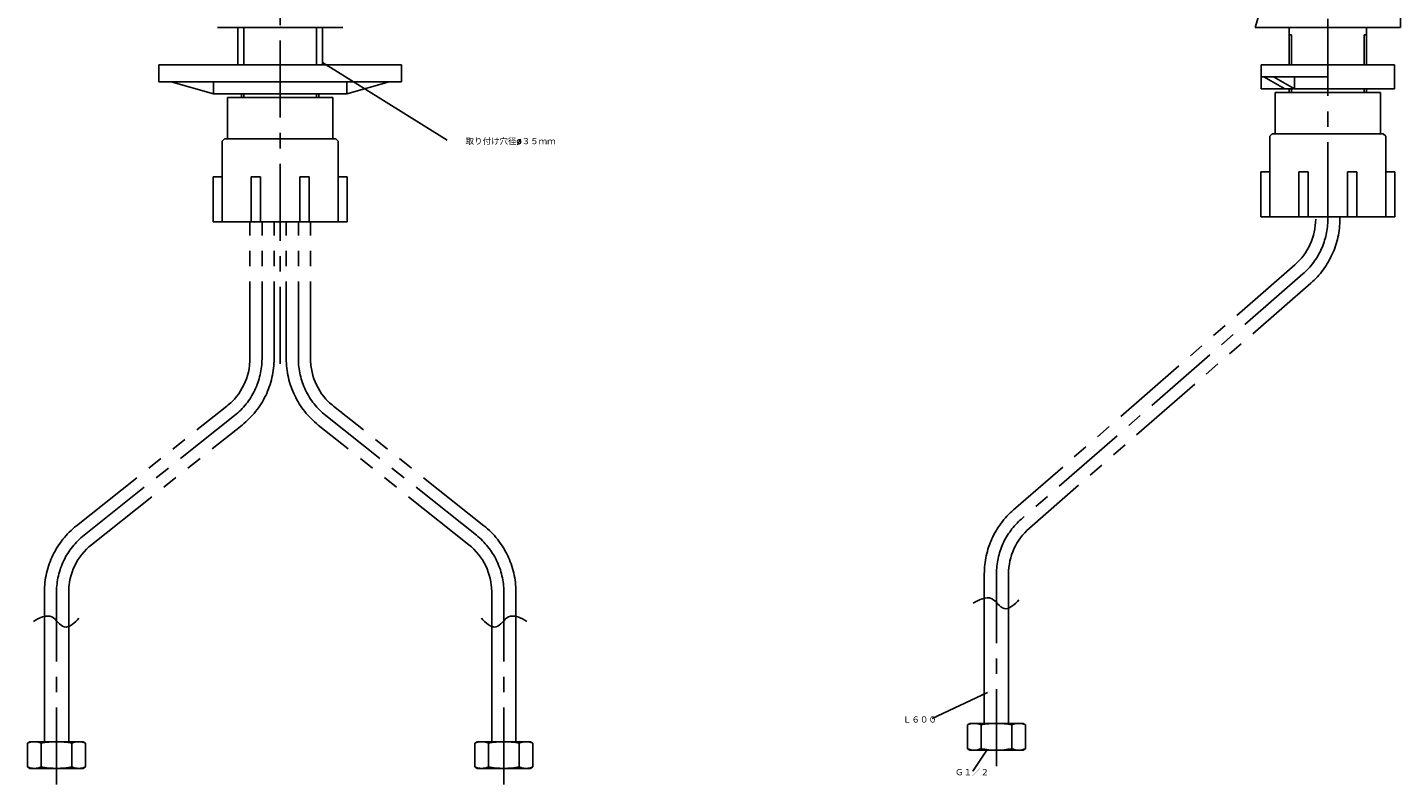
# Model space of a CAD drawing. Header units: millimetres. Extents: x -536 to 53, y -312 to 552.
# Tile 1 of 2: x -536 to 30, y -312 to 0. Entities that reach past the tile are written whole.
import ezdxf

# ---------------------------------------------------------------- set-up
doc = ezdxf.new("R2010")
doc.units = ezdxf.units.MM
doc.linetypes.add('CENTER', pattern=[50.8, 31.75, -6.35, 6.35, -6.35])
doc.linetypes.add('PHANTOM', pattern=[63.5, 31.75, -6.35, 6.35, -6.35, 6.35, -6.35])
doc.styles.get("Standard").update_dxf_attribs({"font": 'txt.shx', "bigfont": 'bigfont.shx'})
doc.dimstyles.new('ISO-25', dxfattribs={"dimtxt": 2.5, "dimasz": 2.5, "dimexe": 1.25, "dimexo": 0.625, "dimtad": 1, "dimtxsty": 'Standard', "dimcen": 2.5, "dimadec": 0, "dimazin": 0, "dimtfac": 1, "dimtmove": 0, "dimatfit": 3, "dimfxl": 0, "dimarcsym": 0})

msp = doc.modelspace()

# ---------------------------------------------------------------- linework, layer by layer
at = {"color": 7, "linetype": 'CENTER'}
for p, q in [((-432.207312, 299.393832), (-432.207312, -140.573484)), ((0, -79.053794), (0, 9.589344)), ((5, -79.053794), (5, -78.119885)), ((-439.707312, -136.589646), (-439.707312, -80.116791)), ((-424.707312, -136.589646), (-424.707312, -80.116791)), ((-10.30371, -101.682452), (-126.406879, -202.740224)), ((-513.133704, -209.417585), (-451.043072, -160.076794)), ((-351.28092, -209.417585), (-413.371552, -160.076794)), ((-136.710589, -304.724505), (-136.710589, -225.368881)), ((-524.469464, -312.260357), (-524.469464, -232.904733)), ((-339.945161, -312.260357), (-339.945161, -232.904733))]:
    msp.add_line(p, q, dxfattribs=at)
at = {"color": 7, "linetype": 'Continuous'}
for p, q in [((-458.087983, 0), (-406.326641, 0)), ((-447.207312, 0), (-447.207312, -15.366233)), ((-417.207312, 0), (-417.207312, -15.366233)), ((30.009281, 0), (-30.009283, 0)), ((-16.00495, 0), (-15.004641, 0)), ((-16.00495, -15.366233), (-16.00495, 0)), ((16.00495, -15.366233), (16.00495, 0)), ((-16.00495, -3.000928), (-15.004641, -3.000928)), ((-15.004641, -3.000928), (-15.004641, -15.366233)), ((16.00495, -3.000928), (15.004641, -3.000928)), ((15.004641, -3.000928), (15.004641, -15.366233)), ((-482.207312, -15.366233), (-382.207312, -15.366233)), ((-482.207312, -15.366233), (-482.207312, -22.366233)), ((-382.207312, -15.366233), (-382.207312, -22.366233)), ((-27.508508, -15.366233), (-27.508508, -25.369327)), ((27.508508, -15.366233), (-27.508508, -15.366233)), ((27.508508, -15.366233), (27.508508, -25.369327)), ((-482.207312, -22.366233), (-382.207312, -22.366233)), ((-477.207312, -22.366233), (-459.707312, -27.366233)), ((-459.707312, -22.366233), (-459.707312, -27.366233)), ((-404.707312, -22.366233), (-404.707312, -27.366233)), ((-387.207312, -22.366233), (-404.707312, -27.366233)), ((-27.508508, -20.36778), (0, -20.36778)), ((-26.417187, -20.36778), (-17.754254, -25.369327)), ((-22.417187, -20.36778), (-13.754254, -25.369327)), ((-13.754254, -20.36778), (-13.754254, -25.369327)), ((-459.707312, -27.366233), (-404.707312, -27.366233)), ((-448.212262, -28.866697), (-448.212262, -27.366233)), ((-447.211953, -27.366233), (-447.211953, -28.866697)), ((-417.202671, -27.366233), (-417.202671, -28.866697)), ((-416.202362, -28.866697), (-416.202362, -27.366233)), ((-27.508508, -25.369327), (27.508508, -25.369327)), ((-21.756729, -26.869791), (21.756729, -26.869791)), ((-21.756729, -43.87505), (-21.756729, -26.869791)), ((-16.00495, -26.869791), (-16.00495, -25.369327)), ((-15.004641, -25.369327), (-15.004641, -26.869791)), ((15.004641, -25.369327), (15.004641, -26.869791)), ((16.00495, -26.869791), (16.00495, -25.369327)), ((21.756729, -43.87505), (21.756729, -26.869791)), ((-453.964041, -28.866697), (-410.450583, -28.866697)), ((-453.964041, -45.871957), (-453.964041, -28.866697)), ((-410.450583, -45.871957), (-410.450583, -28.866697)), ((-23.907394, -44.87536), (-22.907085, -43.87505)), ((-23.907394, -44.87536), (-23.907394, -78.119885)), ((-22.907085, -43.87505), (22.907085, -43.87505)), ((23.907394, -44.87536), (22.907085, -43.87505)), ((23.907394, -44.87536), (23.907394, -78.119885)), ((-456.114706, -46.872266), (-455.114397, -45.871957)), ((-456.114706, -46.872266), (-456.114706, -80.116791)), ((-455.114397, -45.871957), (-409.300227, -45.871957)), ((-408.299918, -46.872266), (-409.300227, -45.871957)), ((-408.299918, -46.872266), (-408.299918, -80.116791)), ((-456.114706, -61.576566), (-459.865867, -61.576566)), ((-459.865867, -61.576566), (-459.865867, -80.116791)), ((-444.161009, -80.116791), (-444.161009, -61.576566)), ((-440.361009, -61.576566), (-444.161009, -61.576566)), ((-440.361009, -80.116791), (-440.361009, -61.576566)), ((-424.053615, -80.116791), (-424.053615, -61.576566)), ((-420.253615, -61.576566), (-424.053615, -61.576566)), ((-420.253615, -80.116791), (-420.253615, -61.576566)), ((-404.548758, -61.576566), (-408.299918, -61.576566)), ((-404.548758, -61.576566), (-404.548758, -80.116791)), ((-23.907394, -59.57966), (-27.658554, -59.57966)), ((-27.658554, -59.57966), (-27.658554, -78.119885)), ((-11.953697, -78.119885), (-11.953697, -59.57966)), ((-8.153697, -59.57966), (-11.953697, -59.57966)), ((-8.153697, -78.119885), (-8.153697, -59.57966)), ((8.153697, -78.119885), (8.153697, -59.57966)), ((11.953697, -59.57966), (8.153697, -59.57966)), ((11.953697, -78.119885), (11.953697, -59.57966)), ((27.658554, -59.57966), (23.907394, -59.57966)), ((27.658554, -59.57966), (27.658554, -78.119885)), ((-27.658554, -78.119885), (27.658554, -78.119885)), ((-459.865867, -80.116791), (-404.548758, -80.116791)), ((-141.710589, -287.053794), (-141.710589, -235.389318)), ((-529.469464, -294.589646), (-529.469464, -242.92517)), ((-334.945161, -294.589646), (-334.945161, -242.92517)), ((-131.710589, -287.053794), (-131.710589, -239.501344)), ((-519.469464, -294.589646), (-519.469464, -247.037196)), ((-344.945161, -294.589646), (-344.945161, -247.037196)), ((-147.710589, -287.053794), (-148.710589, -287.631145)), ((-148.710589, -287.631145), (-148.710589, -297.476444)), ((-125.710589, -287.053794), (-147.710589, -287.053794)), ((-143.061442, -287.631145), (-143.061442, -297.476444)), ((-130.359736, -287.631145), (-130.359736, -297.476444)), ((-125.710589, -287.053794), (-124.710589, -287.631145)), ((-124.710589, -287.631145), (-124.710589, -297.476444)), ((-535.469464, -294.589646), (-536.469464, -295.166996)), ((-536.469464, -295.166996), (-536.469464, -305.012296)), ((-513.469464, -294.589646), (-535.469464, -294.589646)), ((-530.820317, -295.166996), (-530.820317, -305.012296)), ((-518.118611, -295.166996), (-518.118611, -305.012296)), ((-513.469464, -294.589646), (-512.469464, -295.166996)), ((-512.469464, -295.166996), (-512.469464, -305.012296)), ((-350.945161, -294.589646), (-351.945161, -295.166996)), ((-351.945161, -295.166996), (-351.945161, -305.012296)), ((-350.945161, -294.589646), (-328.945161, -294.589646)), ((-346.296014, -295.166996), (-346.296014, -305.012296)), ((-333.594308, -295.166996), (-333.594308, -305.012296)), ((-328.945161, -294.589646), (-327.945161, -295.166996)), ((-327.945161, -295.166996), (-327.945161, -305.012296)), ((-147.710589, -298.053794), (-148.710589, -297.476444)), ((-125.710589, -298.053794), (-147.710589, -298.053794)), ((-125.710589, -298.053794), (-124.710589, -297.476444)), ((-535.469464, -305.589646), (-536.469464, -305.012296)), ((-513.469464, -305.589646), (-535.469464, -305.589646)), ((-513.469464, -305.589646), (-512.469464, -305.012296)), ((-350.945161, -305.589646), (-351.945161, -305.012296)), ((-350.945161, -305.589646), (-328.945161, -305.589646)), ((-328.945161, -305.589646), (-327.945161, -305.012296))]:
    msp.add_line(p, q, dxfattribs=at)
at = {"color": 7, "linetype": 'PHANTOM'}
for p, q in [((-449.707312, -15.366233), (-449.707312, 0)), ((-414.707312, -15.366233), (-414.707312, 0)), ((-444.707312, -136.589646), (-444.707312, -80.116791)), ((-434.707312, -136.589646), (-434.707312, -80.116791)), ((-429.707312, -136.589646), (-429.707312, -80.116791)), ((-419.707312, -136.589646), (-419.707312, -80.116791)), ((-13.586425, -97.911009), (-129.689594, -198.968781)), ((-7.020995, -105.453895), (-123.124164, -206.511667)), ((-516.244411, -205.50306), (-454.153779, -156.16227)), ((-348.170214, -205.50306), (-410.260846, -156.16227)), ((-510.022997, -213.332109), (-447.932365, -163.991319)), ((-354.391627, -213.332109), (-416.482259, -163.991319)), ((-141.710589, -235.389318), (-141.710589, -225.368881)), ((-131.710589, -239.501344), (-131.710589, -225.368881)), ((-529.469464, -242.92517), (-529.469464, -232.904733)), ((-519.469464, -247.037196), (-519.469464, -232.904733)), ((-344.945161, -247.037196), (-344.945161, -232.904733)), ((-334.945161, -242.92517), (-334.945161, -232.904733))]:
    msp.add_line(p, q, dxfattribs=at)
for centre, radius, start, end in [((-30, -79.053794), 25, -48.963247, 0), ((-30, -79.053794), 35, -48.963248, 0), ((-469.707312, -136.589646), 25, -51.527327, 0), ((-469.707312, -136.589646), 35, -51.527326, 0), ((-394.707312, -136.589646), 35, -179.999995, -128.472669), ((-394.707312, -136.589646), 25, -179.999995, -128.472668), ((-106.710589, -225.368881), 35, 131.036748, 179.999995), ((-494.469464, -232.904733), 35, 128.472672, 179.999995), ((-369.945161, -232.904733), 35, 0, 51.527323), ((-106.710589, -225.368881), 25, 131.036749, 179.999995), ((-494.469464, -232.904733), 25, 128.472672, 179.999995), ((-369.945161, -232.904733), 25, 0, 51.527323)]:
    msp.add_arc(centre, radius, start, end, dxfattribs=at)
at = {"color": 7, "linetype": 'CENTER'}
for centre, start, end in [((-30, -79.053794), -48.963246, 0), ((-469.707312, -136.589646), -51.527323, 0), ((-394.707312, -136.589646), -179.999995, -128.472672), ((-106.710589, -225.368881), 131.036747, 179.999995), ((-494.469464, -232.904733), 128.472672, 179.999995), ((-369.945161, -232.904733), 0, 51.527323)]:
    msp.add_arc(centre, 30, start, end, dxfattribs=at)
at = {"color": 7, "linetype": 'Continuous'}
for centre, radius, start, end in [((-145.886015, -294.251807), 7.198012, 66.895446, 113.104549), ((-136.710589, -322.272161), 35.218366, 79.61114, 100.388855), ((-127.535162, -294.251807), 7.198012, 66.895446, 113.104549), ((-533.64489, -301.787659), 7.198012, 66.895446, 113.104549), ((-524.469464, -329.808013), 35.218366, 79.61114, 100.388855), ((-515.294037, -301.787659), 7.198012, 66.895446, 113.104549), ((-349.120587, -301.787659), 7.198012, 66.895446, 113.104549), ((-339.945161, -329.808013), 35.218366, 79.61114, 100.388855), ((-330.769734, -301.787659), 7.198012, 66.895446, 113.104549), ((-145.886015, -290.855782), 7.198012, -113.104549, -66.895446), ((-136.710589, -262.835428), 35.218366, -100.388855, -79.61114), ((-127.535162, -290.855782), 7.198012, -113.104549, -66.895446), ((-533.64489, -298.391634), 7.198012, -113.104549, -66.895446), ((-524.469464, -270.37128), 35.218366, -100.388855, -79.61114), ((-515.294037, -298.391634), 7.198012, -113.104549, -66.895446), ((-349.120587, -298.391634), 7.198012, -113.104549, -66.895446), ((-339.945161, -270.37128), 35.218366, -100.388855, -79.61114), ((-330.769734, -298.391634), 7.198012, -113.104549, -66.895446)]:
    msp.add_arc(centre, radius, start, end, dxfattribs=at)
for points, start_tangent, end_tangent in [([(-19.34891, 268.754914), (-19.413435, 252.848521), (-19.244555, 244.235558), (-18.936151, 235.633292), (-18.490553, 227.047563), (-17.911268, 218.484559), (-17.202043, 209.949404), (-16.366405, 201.442596), (-15.406525, 192.963171), (-14.31937, 184.50892), (-11.745701, 167.66661), (-8.606706, 150.901323), (-6.809587, 142.545685), (-4.85244, 134.206904), (-2.728261, 125.885508), (-0.425759, 117.588515), (4.712231, 101.087443), (10.359026, 84.677275), (16.084848, 68.231985), (18.830292, 59.950947), (21.417311, 51.609669), (25.86465, 34.699148), (28.900123, 17.46465), (30.009281, 0)], (-0.017422, -0.999848), (-0.000071, -1)), ([(-30.009283, 0), (-25.831182, 14.722916), (-22.968529, 29.736445), (-21.57797, 44.877098), (-21.725218, 59.938607)], (0.311895, 0.950117), (-0.060867, 0.998146)), ([(-146.240839, -237.503154), (-138.63082, -235.606694), (-133.547064, -239.701942), (-127.474801, -236.100948)], (0.832209, 0.554462), (0.633896, 0.773418)), ([(-533.999714, -245.039006), (-526.389695, -243.142546), (-521.305939, -247.237794), (-515.233675, -243.6368)], (0.832209, 0.554462), (0.633896, 0.773418)), ([(-330.414911, -245.039006), (-338.024929, -243.142546), (-343.108685, -247.237794), (-349.180949, -243.6368)], (-0.832209, 0.554462), (-0.633896, 0.773418))]:
    msp.add_spline(points, degree=3, dxfattribs=dict(at, start_tangent=start_tangent, end_tangent=end_tangent))
at = {"color": 7}
for p in [(-432.207312, 0), (-432.207312, -15.366233)]:
    msp.add_point(p, dxfattribs=at)

# ---------------------------------------------------------------- texts
at = {"color": 7, "char_height": 2.5, "attachment_point": 1}
for s, insert in [('取り付け穴径%%C３５ｍｍ', (-355.719356, -45.883113)), ('Ｌ６００', (-175.297772, -284.438053)), ('Ｇ１／２', (-153.782761, -306.165941))]:
    msp.add_mtext(s, dxfattribs=dict(at, insert=insert))

# ---------------------------------------------------------------- leaders
at = {"color": 7}
for points in [[(-414.707312, -14.474932), (-363.354335, -46.483113)], [(-140.460589, -274.252412), (-163.196809, -285.038053)], [(-140.691035, -298.053794), (-146.49305, -306.765941)]]:
    msp.add_leader(points, dimstyle='ISO-25', dxfattribs=at)

doc.saveas('drawing.dxf')
